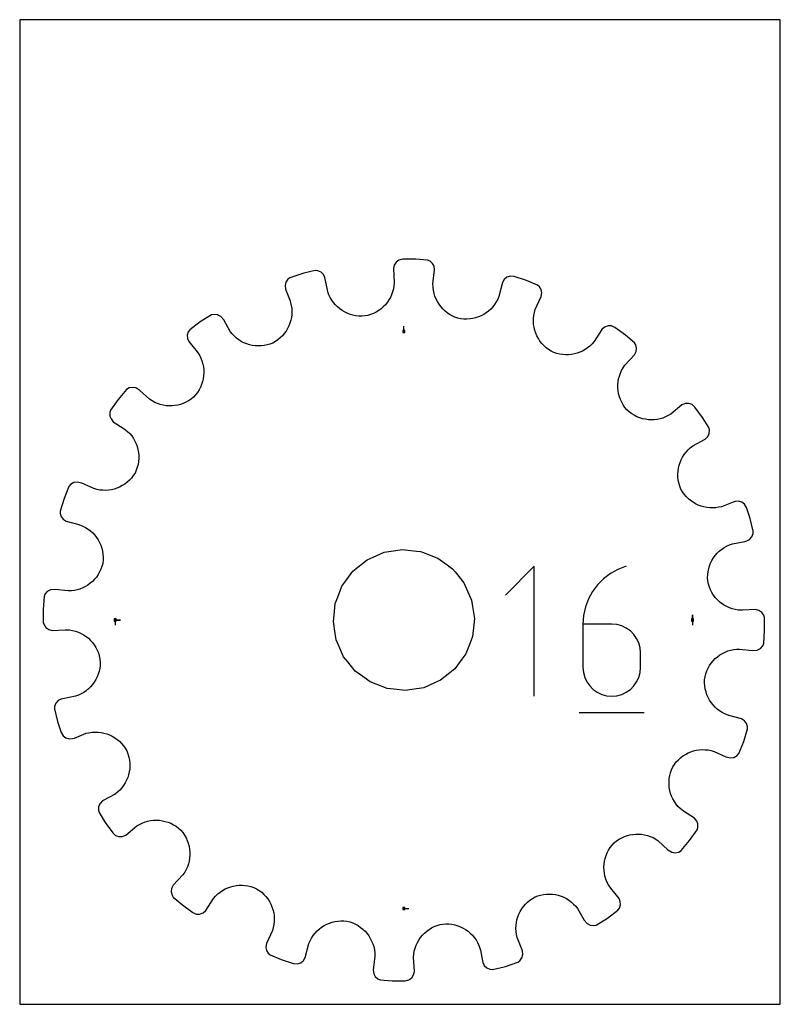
# Model space of a CAD drawing. Extents: x 0 to 216, y 0 to 279.
import ezdxf

# ---------------------------------------------------------------- set-up
doc = ezdxf.new("R2010")
doc.units = 0

msp = doc.modelspace()

# ---------------------------------------------------------------- linework, layer by layer
at = {"layer": 'annotation', "color": 1}
for p, q in [((109.051908, 190.959435), (109.051908, 192.388185)), ((146.046084, 124.283112), (137.851173, 116.08589)), ((146.046084, 87.421039), (146.046084, 124.283112)), ((169.819053, 123.403884), (167.66722, 122.219228)), ((172.16404, 124.283112), (169.819053, 123.403884)), ((172.16404, 124.283112), (172.16404, 124.283112)), ((165.73063, 120.758825), (164.031373, 119.052357)), ((167.66722, 122.219228), (165.73063, 120.758825)), ((164.031373, 119.052357), (162.591538, 117.129504)), ((161.433214, 115.019948), (160.578491, 112.753368)), ((162.591538, 117.129504), (161.433214, 115.019948)), ((160.578491, 112.753368), (160.049459, 110.359446)), ((27.144382, 109.051908), (28.573132, 109.051908)), ((27.144382, 109.051908), (28.573132, 109.051908)), ((28.573132, 109.051908), (27.144382, 109.051908)), ((27.144382, 109.051908), (27.144382, 107.623158)), ((160.049459, 110.359446), (159.868206, 107.867862)), ((190.959435, 109.051908), (190.959435, 110.480658)), ((190.959435, 109.051908), (190.959435, 110.480658)), ((190.959435, 110.480658), (190.959435, 109.051908)), ((190.959435, 109.051908), (190.959435, 107.623158)), ((159.868206, 107.867862), (159.868206, 95.61595)), ((168.05387, 107.867862), (159.868206, 107.867862)), ((169.526081, 107.73648), (168.05387, 107.867862)), ((170.911381, 107.357567), (169.526081, 107.73648)), ((172.186728, 106.753974), (170.911381, 107.357567)), ((173.329083, 105.948551), (172.186728, 106.753974)), ((174.315403, 104.964149), (173.329083, 105.948551)), ((175.122649, 103.823618), (174.315403, 104.964149)), ((175.72778, 102.549809), (175.122649, 103.823618)), ((176.107755, 101.165571), (175.72778, 102.549809)), ((176.239534, 99.693756), (176.107755, 101.165571)), ((176.239534, 95.61595), (176.239534, 99.693756)), ((176.239534, 99.693756), (176.239534, 99.693756)), ((159.868206, 95.61595), (159.868206, 95.61595)), ((159.868206, 95.61595), (160.000365, 94.143422)), ((176.107755, 94.143422), (176.239534, 95.61595)), ((160.000365, 94.143422), (160.381291, 92.757272)), ((160.381291, 92.757272), (160.987659, 91.480694)), ((175.122649, 91.480694), (175.72778, 92.757272)), ((175.72778, 92.757272), (176.107755, 94.143422)), ((160.987659, 91.480694), (161.796142, 90.336881)), ((161.796142, 90.336881), (162.783414, 89.349026)), ((173.329083, 89.349026), (174.315403, 90.336881)), ((174.315403, 90.336881), (175.122649, 91.480694)), ((162.783414, 89.349026), (163.926149, 88.540321)), ((163.926149, 88.540321), (165.20102, 87.93396)), ((165.20102, 87.93396), (166.584703, 87.553135)), ((166.584703, 87.553135), (168.05387, 87.421039)), ((168.05387, 87.421039), (169.526081, 87.553135)), ((168.05387, 87.421039), (168.05387, 87.421039)), ((169.526081, 87.553135), (170.911381, 87.93396)), ((170.911381, 87.93396), (172.186728, 88.540321)), ((172.186728, 88.540321), (173.329083, 89.349026)), ((158.842975, 82.81328), (177.274011, 82.81328)), ((109.051908, 27.144382), (110.480658, 27.144382))]:
    msp.add_line(p, q, dxfattribs=at)
at = {"layer": 'boundary', "color": 5}
for p, q in [((106.293065, 209.748071), (106.070352, 208.762199)), ((106.824876, 210.574172), (106.293065, 209.748071)), ((107.604493, 211.173586), (106.824876, 210.574172)), ((108.717918, 211.402041), (107.604493, 211.173586)), ((112.408152, 211.408955), (108.717918, 211.402041)), ((115.765979, 211.156133), (112.408152, 211.408955)), ((116.468493, 210.85014), (115.765979, 211.156133)), ((117.183759, 210.183457), (116.468493, 210.85014)), ((117.614804, 209.421196), (117.183759, 210.183457)), ((79.843388, 207.210039), (76.725604, 206.161447)), ((80.613916, 207.436038), (79.843388, 207.210039)), ((83.885269, 208.23361), (80.613916, 207.436038)), ((84.648017, 208.159294), (83.885269, 208.23361)), ((85.534627, 207.746604), (84.648017, 208.159294)), ((86.230555, 207.057061), (85.534627, 207.746604)), ((86.645235, 206.25765), (86.230555, 207.057061)), ((106.070352, 208.762199), (106.323076, 204.720204)), ((117.294664, 204.403622), (117.780093, 208.424134)), ((117.780093, 208.424134), (117.614804, 209.421196)), ((75.561773, 204.916951), (75.311151, 203.966868)), ((75.311151, 203.966868), (75.404076, 202.960579)), ((76.118312, 205.728022), (75.561773, 204.916951)), ((76.725604, 206.161447), (76.118312, 205.728022)), ((87.340939, 202.716489), (86.645235, 206.25765)), ((106.323076, 204.720204), (106.243507, 203.844001)), ((117.32299, 203.523994), (117.294664, 204.403622)), ((137.028512, 204.803495), (136.019756, 200.881051)), ((137.544593, 205.671668), (137.028512, 204.803495)), ((138.306217, 206.29384), (137.544593, 205.671668)), ((139.314005, 206.622044), (138.306217, 206.29384)), ((140.362167, 206.495896), (139.314005, 206.622044)), ((143.874011, 205.362191), (140.362167, 206.495896)), ((146.989409, 204.084175), (143.874011, 205.362191)), ((147.562899, 203.575898), (146.989409, 204.084175)), ((75.404076, 202.960579), (76.731312, 199.604649)), ((87.458429, 202.193799), (87.340939, 202.716489)), ((87.764261, 201.370203), (87.458429, 202.193799)), ((88.135644, 200.587534), (87.764261, 201.370203)), ((105.574811, 201.362871), (105.218923, 200.596582)), ((105.866359, 202.162041), (105.574811, 201.362871)), ((106.090444, 202.990462), (105.866359, 202.162041)), ((106.243507, 203.844001), (106.090444, 202.990462)), ((117.426487, 202.662624), (117.32299, 203.523994)), ((117.628369, 201.733478), (117.426487, 202.662624)), ((117.88035, 200.922006), (117.628369, 201.733478)), ((148.016066, 202.825957), (147.562899, 203.575898)), ((148.211439, 201.862654), (148.016066, 202.825957)), ((148.060645, 200.863343), (148.211439, 201.862654)), ((76.731312, 199.604649), (76.91469, 199.101329)), ((76.91469, 199.101329), (77.088701, 198.336764)), ((88.568345, 199.847593), (88.135644, 200.587534)), ((89.058811, 199.153676), (88.568345, 199.847593)), ((89.603086, 198.507949), (89.058811, 199.153676)), ((90.197013, 197.912763), (89.603086, 198.507949)), ((103.794619, 198.526812), (103.211741, 197.92563)), ((104.325491, 199.174671), (103.794619, 198.526812)), ((104.801492, 199.866205), (104.325491, 199.174671)), ((105.218923, 200.596582), (104.801492, 199.866205)), ((118.198259, 200.139497), (117.88035, 200.922006)), ((118.579402, 199.390222), (118.198259, 200.139497)), ((119.020658, 198.676973), (118.579402, 199.390222)), ((119.519465, 198.004548), (119.020658, 198.676973)), ((134.794733, 198.589055), (134.270592, 197.919264)), ((135.263902, 199.307895), (134.794733, 198.589055)), ((135.673375, 200.072294), (135.263902, 199.307895)), ((136.019756, 200.881051), (135.673375, 200.072294)), ((146.356367, 197.189357), (148.060645, 200.863343)), ((54.468345, 195.602426), (51.262817, 193.619764)), ((55.216655, 195.767697), (54.468345, 195.602426)), ((56.187157, 195.649011), (55.216655, 195.767697)), ((57.062004, 195.208228), (56.187157, 195.649011)), ((77.088701, 198.336764), (77.206496, 197.477615)), ((77.219199, 195.770446), (77.117477, 194.931371)), ((77.206496, 197.477615), (77.249395, 196.620602)), ((77.249395, 196.620602), (77.219199, 195.770446)), ((90.837015, 197.370841), (90.197013, 197.912763)), ((91.519109, 196.885103), (90.837015, 197.370841)), ((92.23967, 196.45814), (91.519109, 196.885103)), ((92.994419, 196.09178), (92.23967, 196.45814)), ((93.779688, 195.789368), (92.994419, 196.09178)), ((94.591672, 195.553085), (93.779688, 195.789368)), ((99.623717, 195.737397), (98.792984, 195.487691)), ((100.42075, 196.054204), (99.623717, 195.737397)), ((101.18117, 196.435134), (100.42075, 196.054204)), ((101.901648, 196.875929), (101.18117, 196.435134)), ((102.579768, 197.374097), (101.901648, 196.875929)), ((103.211741, 197.92563), (102.579768, 197.374097)), ((120.072355, 197.375246), (119.519465, 198.004548)), ((120.677165, 196.793808), (120.072355, 197.375246)), ((121.330637, 196.263538), (120.677165, 196.793808)), ((122.029771, 195.787762), (121.330637, 196.263538)), ((122.771942, 195.37079), (122.029771, 195.787762)), ((131.701365, 195.772231), (130.960979, 195.380345)), ((132.406432, 196.224489), (131.701365, 195.772231)), ((133.072441, 196.734603), (132.406432, 196.224489)), ((133.695131, 197.300332), (133.072441, 196.734603)), ((134.270592, 197.919264), (133.695131, 197.300332)), ((145.943548, 195.492653), (146.111535, 196.344123)), ((146.111535, 196.344123), (146.356367, 197.189357)), ((51.262817, 193.619764), (48.299248, 191.418999)), ((57.918077, 194.190917), (57.062004, 195.208228)), ((59.732907, 190.962263), (57.918077, 194.190917)), ((76.70723, 193.303555), (76.402603, 192.523325)), ((76.946492, 194.107555), (76.70723, 193.303555)), ((77.117477, 194.931371), (76.946492, 194.107555)), ((95.426428, 195.385831), (94.591672, 195.553085)), ((96.280279, 195.290215), (95.426428, 195.385831)), ((97.148816, 195.268048), (96.280279, 195.290215)), ((98.02558, 195.328096), (97.148816, 195.268048)), ((98.792984, 195.487691), (98.02558, 195.328096)), ((123.554217, 195.015822), (122.771942, 195.37079)), ((124.37367, 194.726674), (123.554217, 195.015822)), ((125.226323, 194.513073), (124.37367, 194.726674)), ((126.099467, 194.425106), (125.226323, 194.513073)), ((126.965522, 194.414135), (126.099467, 194.425106)), ((127.81977, 194.476902), (126.965522, 194.414135)), ((128.658474, 194.611566), (127.81977, 194.476902)), ((129.390723, 194.78697), (128.658474, 194.611566)), ((130.189483, 195.05111), (129.390723, 194.78697)), ((130.960979, 195.380345), (130.189483, 195.05111)), ((145.832034, 193.789533), (145.850903, 194.639571)), ((145.885033, 192.945867), (145.832034, 193.789533)), ((145.850903, 194.639571), (145.943548, 195.492653)), ((146.008105, 192.113358), (145.885033, 192.945867)), ((47.85525, 190.819445), (47.577148, 189.876155)), ((48.299248, 191.418999), (47.85525, 190.819445)), ((60.278326, 190.273698), (59.732907, 190.962263)), ((60.873441, 189.643889), (60.278326, 190.273698)), ((75.112388, 190.368189), (74.563587, 189.725799)), ((75.603526, 191.051223), (75.112388, 190.368189)), ((76.034136, 191.771058), (75.603526, 191.051223)), ((76.402603, 192.523325), (76.034136, 191.771058)), ((146.228399, 191.20976), (146.008105, 192.113358)), ((146.494992, 190.416348), (146.228399, 191.20976)), ((146.826629, 189.647138), (146.494992, 190.416348)), ((165.247992, 191.471703), (163.076547, 188.05299)), ((166.007479, 192.138408), (165.247992, 191.471703)), ((167.030698, 192.497197), (166.007479, 192.138408)), ((167.983668, 192.495099), (167.030698, 192.497197)), ((168.941661, 192.051349), (167.983668, 192.495099)), ((171.931184, 189.88781), (168.941661, 192.051349)), ((47.577148, 189.876155), (47.632101, 188.895032)), ((47.632101, 188.895032), (47.988069, 188.067708)), ((47.988069, 188.067708), (50.330855, 185.18506)), ((61.513265, 189.07438), (60.873441, 189.643889)), ((62.19413, 188.565722), (61.513265, 189.07438)), ((62.911489, 188.119503), (62.19413, 188.565722)), ((63.660202, 187.737142), (62.911489, 188.119503)), ((64.436284, 187.419836), (63.660202, 187.737142)), ((65.235076, 187.168669), (64.436284, 187.419836)), ((70.999776, 187.335602), (70.256246, 187.122429)), ((71.821637, 187.650787), (70.999776, 187.335602)), ((72.584907, 188.087059), (71.821637, 187.650787)), ((73.297589, 188.581103), (72.584907, 188.087059)), ((73.958088, 189.128608), (73.297589, 188.581103)), ((74.563587, 189.725799), (73.958088, 189.128608)), ((147.221912, 188.906877), (146.826629, 189.647138)), ((147.67968, 188.201002), (147.221912, 188.906877)), ((148.197522, 187.5322), (147.67968, 188.201002)), ((148.774603, 186.906502), (148.197522, 187.5322)), ((162.497432, 187.391177), (161.871679, 186.790609)), ((163.076547, 188.05299), (162.497432, 187.391177)), ((174.499122, 187.70954), (171.931184, 189.88781)), ((174.863197, 187.153348), (174.499122, 187.70954)), ((50.330855, 185.18506), (51.013241, 184.172037)), ((66.052501, 186.984851), (65.235076, 187.168669)), ((66.883473, 186.869877), (66.052501, 186.984851)), ((67.723932, 186.824827), (66.883473, 186.869877)), ((68.569287, 186.851053), (67.723932, 186.824827)), ((69.414891, 186.949816), (68.569287, 186.851053)), ((70.256246, 187.122429), (69.414891, 186.949816)), ((149.408728, 186.326953), (148.774603, 186.906502)), ((150.098613, 185.798664), (149.408728, 186.326953)), ((150.843582, 185.332167), (150.098613, 185.798664)), ((151.647155, 184.979016), (150.843582, 185.332167)), ((152.466986, 184.700407), (151.647155, 184.979016)), ((153.298917, 184.496162), (152.466986, 184.700407)), ((154.138273, 184.365122), (153.298917, 184.496162)), ((157.479113, 184.551889), (156.655509, 184.400525)), ((158.201179, 184.740999), (157.479113, 184.551889)), ((158.992435, 185.02064), (158.201179, 184.740999)), ((159.759327, 185.36609), (158.992435, 185.02064)), ((160.498024, 185.777157), (159.759327, 185.36609)), ((161.203495, 186.252016), (160.498024, 185.777157)), ((161.871679, 186.790609), (161.203495, 186.252016)), ((174.522765, 184.315602), (174.974643, 185.218858)), ((175.086862, 186.195882), (174.863197, 187.153348)), ((174.974643, 185.218858), (175.086862, 186.195882)), ((51.013241, 184.172037), (51.399222, 183.393882)), ((51.399222, 183.393882), (51.712908, 182.594322)), ((51.712908, 182.594322), (51.980095, 181.68913)), ((51.980095, 181.68913), (52.14236, 180.85985)), ((154.980664, 184.306472), (154.138273, 184.365122)), ((155.821259, 184.318461), (154.980664, 184.306472)), ((156.655509, 184.400525), (155.821259, 184.318461)), ((171.766604, 181.347989), (174.522765, 184.315602)), ((52.14236, 180.85985), (52.233898, 180.023652)), ((52.255493, 179.184748), (52.206462, 178.348833)), ((52.233898, 180.023652), (52.255493, 179.184748)), ((170.217047, 178.276372), (170.497969, 179.079064)), ((170.497969, 179.079064), (170.849803, 179.862019)), ((170.849803, 179.862019), (171.272658, 180.619865)), ((171.272658, 180.619865), (171.766604, 181.347989)), ((51.901353, 176.701825), (51.645306, 175.900526)), ((52.08869, 177.519372), (51.901353, 176.701825)), ((52.206462, 178.348833), (52.08869, 177.519372)), ((169.797064, 175.791699), (169.866621, 176.627724)), ((169.866621, 176.627724), (170.006508, 177.457283)), ((170.006508, 177.457283), (170.217047, 178.276372)), ((30.326337, 174.454649), (27.958229, 171.622941)), ((31.054693, 174.887543), (30.326337, 174.454649)), ((32.014288, 175.074647), (31.054693, 174.887543)), ((32.983282, 174.925454), (32.014288, 175.074647)), ((34.111251, 174.222746), (32.983282, 174.925454)), ((36.835087, 171.712836), (34.111251, 174.222746)), ((50.471737, 173.640048), (49.94632, 172.949963)), ((50.930227, 174.364959), (50.471737, 173.640048)), ((51.322111, 175.119719), (50.930227, 174.364959)), ((51.645306, 175.900526), (51.322111, 175.119719)), ((169.797405, 174.953986), (169.797064, 175.791699)), ((169.867577, 174.119191), (169.797405, 174.953986)), ((170.007506, 173.29192), (169.867577, 174.119191)), ((170.247484, 172.39065), (170.007506, 173.29192)), ((27.958229, 171.622941), (25.819678, 168.614142)), ((37.566446, 171.226629), (36.835087, 171.712836)), ((38.327025, 170.811505), (37.566446, 171.226629)), ((39.112129, 170.467389), (38.327025, 170.811505)), ((39.916606, 170.194129), (39.112129, 170.467389)), ((46.424386, 170.495801), (45.626292, 170.217152)), ((47.200886, 170.843532), (46.424386, 170.495801)), ((47.951785, 171.259943), (47.200886, 170.843532)), ((48.671176, 171.745375), (47.951785, 171.259943)), ((49.354915, 172.299203), (48.671176, 171.745375)), ((49.94632, 172.949963), (49.354915, 172.299203)), ((170.533654, 171.594906), (170.247484, 172.39065)), ((170.88886, 170.821193), (170.533654, 171.594906)), ((171.312784, 170.073724), (170.88886, 170.821193)), ((189.001831, 170.477698), (187.96665, 170.072266)), ((189.978836, 170.496396), (189.001831, 170.477698)), ((190.884709, 170.200236), (189.978836, 170.496396)), ((25.819678, 168.614142), (25.582949, 167.906655)), ((25.582949, 167.906655), (25.609511, 166.923699)), ((40.736834, 169.991281), (39.916606, 170.194129)), ((41.567097, 169.859049), (40.736834, 169.991281)), ((42.403306, 169.797102), (41.567097, 169.859049)), ((43.240701, 169.805044), (42.403306, 169.797102)), ((44.074678, 169.882808), (43.240701, 169.805044)), ((44.900547, 170.030327), (44.074678, 169.882808)), ((45.626292, 170.217152), (44.900547, 170.030327)), ((171.805661, 169.358213), (171.312784, 170.073724)), ((172.370041, 168.684526), (171.805661, 169.358213)), ((173.025082, 168.100303), (172.370041, 168.684526)), ((173.718958, 167.582171), (173.025082, 168.100303)), ((187.96665, 170.072266), (184.845287, 167.492101)), ((191.658562, 169.481973), (190.884709, 170.200236)), ((193.833266, 166.500597), (191.658562, 169.481973)), ((25.609511, 166.923699), (25.926668, 166.107213)), ((25.926668, 166.107213), (26.55954, 165.330665)), ((26.55954, 165.330665), (29.678686, 163.312918)), ((174.447118, 167.130932), (173.718958, 167.582171)), ((175.204714, 166.746525), (174.447118, 167.130932)), ((175.987751, 166.430639), (175.204714, 166.746525)), ((176.790818, 166.182072), (175.987751, 166.430639)), ((177.609662, 166.002307), (176.790818, 166.182072)), ((178.439826, 165.892018), (177.609662, 166.002307)), ((179.276067, 165.850674), (178.439826, 165.892018)), ((180.114675, 165.879883), (179.276067, 165.850674)), ((180.950121, 165.97912), (180.114675, 165.879883)), ((181.778162, 166.149182), (180.950121, 165.97912)), ((182.50704, 166.35762), (181.778162, 166.149182)), ((183.308875, 166.663438), (182.50704, 166.35762)), ((184.089799, 167.041529), (183.308875, 166.663438)), ((184.845287, 167.492101), (184.089799, 167.041529)), ((195.58113, 163.71385), (193.833266, 166.500597)), ((29.678686, 163.312918), (30.640599, 162.560471)), ((30.640599, 162.560471), (31.247834, 161.939795)), ((195.77677, 162.993825), (195.58113, 163.71385)), ((195.693421, 162.01395), (195.77677, 162.993825)), ((31.247834, 161.939795), (31.793173, 161.27623)), ((31.793173, 161.27623), (32.274969, 160.574817)), ((32.274969, 160.574817), (32.692981, 159.839737)), ((32.692981, 159.839737), (33.045574, 159.075915)), ((191.03791, 158.429685), (194.576059, 160.400243)), ((194.576059, 160.400243), (195.285447, 161.120181)), ((195.285447, 161.120181), (195.693421, 162.01395)), ((33.045574, 159.075915), (33.332378, 158.287311)), ((33.332378, 158.287311), (33.575028, 157.390912)), ((33.575028, 157.390912), (33.718959, 156.565679)), ((33.718959, 156.565679), (33.793466, 155.730328)), ((188.615049, 155.987397), (189.130488, 156.664227)), ((189.130488, 156.664227), (189.706602, 157.299531)), ((189.706602, 157.299531), (190.342969, 157.889738)), ((190.342969, 157.889738), (191.03791, 158.429685)), ((33.731473, 154.04656), (33.592531, 153.207592)), ((33.797819, 154.889093), (33.731473, 154.04656)), ((33.793466, 155.730328), (33.797819, 154.889093)), ((187.189493, 152.957555), (187.447972, 153.754257)), ((187.447972, 153.754257), (187.772464, 154.527821)), ((187.772464, 154.527821), (188.161894, 155.273498)), ((188.161894, 155.273498), (188.615049, 155.987397)), ((33.09359, 151.558063), (32.732325, 150.756308)), ((33.380309, 152.37652), (33.09359, 151.558063)), ((33.592531, 153.207592), (33.380309, 152.37652)), ((186.82283, 150.471896), (186.875624, 151.311767)), ((186.875624, 151.311767), (186.998193, 152.141653)), ((186.998193, 152.141653), (187.189493, 152.957555)), ((16.349941, 148.195024), (15.382719, 148.037333)), ((17.640402, 147.875127), (16.349941, 148.195024)), ((30.502967, 148.135381), (29.829506, 147.624015)), ((31.133627, 148.706239), (30.502967, 148.135381)), ((31.718706, 149.334271), (31.133627, 148.706239)), ((32.252974, 150.018275), (31.718706, 149.334271)), ((32.732325, 150.756308), (32.252974, 150.018275)), ((186.841176, 149.626623), (186.82283, 150.471896)), ((186.931912, 148.780603), (186.841176, 149.626623)), ((187.096389, 147.938394), (186.931912, 148.780603)), ((13.968745, 146.926119), (12.591732, 143.501194)), ((14.436313, 147.507544), (13.968745, 146.926119)), ((15.382719, 148.037333), (14.436313, 147.507544)), ((21.006467, 146.329716), (17.640402, 147.875127)), ((21.85238, 146.093249), (21.006467, 146.329716)), ((22.704025, 145.933464), (21.85238, 146.093249)), ((23.556776, 145.848848), (22.704025, 145.933464)), ((24.40612, 145.837803), (23.556776, 145.848848)), ((25.248571, 145.89843), (24.40612, 145.837803)), ((26.079387, 146.02901), (25.248571, 145.89843)), ((26.80741, 146.200152), (26.079387, 146.02901)), ((27.603402, 146.459647), (26.80741, 146.200152)), ((28.375694, 146.784345), (27.603402, 146.459647)), ((29.119672, 147.172795), (28.375694, 146.784345)), ((29.829506, 147.624015), (29.119672, 147.172795)), ((187.369911, 147.014578), (187.096389, 147.938394)), ((187.698277, 146.199095), (187.369911, 147.014578)), ((188.140838, 145.441332), (187.698277, 146.199095)), ((188.640701, 144.73433), (188.140838, 145.441332)), ((12.591732, 143.501194), (11.487747, 139.978734)), ((189.193615, 144.079818), (188.640701, 144.73433)), ((189.795726, 143.48049), (189.193615, 144.079818)), ((190.44254, 142.937967), (189.795726, 143.48049)), ((191.12958, 142.453417), (190.44254, 142.937967)), ((202.55065, 142.537619), (199.19472, 141.210382)), ((203.070118, 142.709857), (202.55065, 142.537619)), ((204.070288, 142.765385), (203.070118, 142.709857)), ((205.005239, 142.481462), (204.070288, 142.765385)), ((11.487747, 139.978734), (11.481042, 139.232808)), ((191.852946, 142.029572), (191.12958, 142.453417)), ((192.608256, 141.668054), (191.852946, 142.029572)), ((193.391073, 141.370543), (192.608256, 141.668054)), ((194.197231, 141.138712), (193.391073, 141.370543)), ((195.022707, 140.975267), (194.197231, 141.138712)), ((195.862989, 140.881331), (195.022707, 140.975267)), ((196.713891, 140.859092), (195.862989, 140.881331)), ((197.571137, 140.910143), (196.713891, 140.859092)), ((198.430156, 141.036371), (197.571137, 140.910143)), ((199.19472, 141.210382), (198.430156, 141.036371)), ((205.775202, 141.919398), (205.005239, 142.481462)), ((206.289533, 140.997373), (205.775202, 141.919398)), ((207.338126, 137.87959), (206.289533, 140.997373)), ((11.481042, 139.232808), (11.774171, 138.40708)), ((11.774171, 138.40708), (12.364423, 137.627499)), ((12.364423, 137.627499), (13.205818, 137.08469)), ((13.205818, 137.08469), (16.795792, 136.129563)), ((208.237609, 134.299665), (207.338126, 137.87959)), ((16.795792, 136.129563), (17.943486, 135.71108)), ((17.943486, 135.71108), (18.712714, 135.308475)), ((18.712714, 135.308475), (19.436514, 134.845804)), ((19.436514, 134.845804), (20.111643, 134.327647)), ((20.111643, 134.327647), (20.736112, 133.757772)), ((208.200872, 133.554472), (208.237609, 134.299665)), ((20.736112, 133.757772), (21.307632, 133.140223)), ((21.307632, 133.140223), (21.8238, 132.478929)), ((21.8238, 132.478929), (22.282356, 131.778114)), ((22.282356, 131.778114), (22.680813, 131.041573)), ((202.283934, 130.677897), (205.825095, 131.373601)), ((205.825095, 131.373601), (206.355298, 131.509235)), ((206.355298, 131.509235), (207.15471, 131.923915)), ((207.15471, 131.923915), (207.818905, 132.648011)), ((207.818905, 132.648011), (208.200872, 133.554472)), ((22.680813, 131.041573), (23.016868, 130.273464)), ((23.016868, 130.273464), (23.288094, 129.477671)), ((23.288094, 129.477671), (23.513676, 128.569029)), ((23.513676, 128.569029), (23.640747, 127.728248)), ((197.972416, 127.975967), (198.573365, 128.564831)), ((198.573365, 128.564831), (199.224561, 129.103659)), ((199.224561, 129.103659), (199.923697, 129.588218)), ((199.923697, 129.588218), (200.668622, 130.014584)), ((200.668622, 130.014584), (201.455901, 130.379251)), ((201.455901, 130.379251), (202.283934, 130.677897)), ((23.676641, 126.005058), (23.580252, 125.131199)), ((23.640747, 127.728248), (23.695659, 126.872354)), ((23.695659, 126.872354), (23.676641, 126.005058)), ((196.125478, 125.194556), (196.498775, 125.945937)), ((196.498775, 125.945937), (196.932293, 126.662734)), ((196.932293, 126.662734), (197.424411, 127.340589)), ((197.424411, 127.340589), (197.972416, 127.975967)), ((23.055706, 123.465424), (22.693611, 122.687233)), ((23.352333, 124.281137), (23.055706, 123.465424)), ((23.580252, 125.131199), (23.352333, 124.281137)), ((195.397105, 122.770155), (195.572138, 123.60278)), ((195.572138, 123.60278), (195.815903, 124.412242)), ((195.815903, 124.412242), (196.125478, 125.194556)), ((21.251648, 120.606576), (20.664677, 120.007099)), ((21.787796, 121.255048), (21.251648, 120.606576)), ((22.269936, 121.949462), (21.787796, 121.255048)), ((22.693611, 122.687233), (22.269936, 121.949462)), ((195.263094, 121.050647), (195.293528, 121.917946)), ((195.308602, 120.171975), (195.263094, 121.050647)), ((195.293528, 121.917946), (195.397105, 122.770155)), ((195.514873, 119.220404), (195.308602, 120.171975)), ((8.791155, 117.632796), (7.827249, 117.131107)), ((10.117331, 117.727252), (8.791155, 117.632796)), ((13.795946, 117.297747), (10.117331, 117.727252)), ((15.532682, 117.445562), (14.673587, 117.334256)), ((16.28167, 117.601724), (15.532682, 117.445562)), ((17.096241, 117.846498), (16.28167, 117.601724)), ((17.882338, 118.157486), (17.096241, 117.846498)), ((18.635473, 118.532056), (17.882338, 118.157486)), ((19.353143, 118.967004), (18.635473, 118.532056)), ((20.030203, 119.4599), (19.353143, 118.967004)), ((20.664677, 120.007099), (20.030203, 119.4599)), ((195.771883, 118.39334), (195.514873, 119.220404)), ((196.095669, 117.600292), (195.771883, 118.39334)), ((196.483117, 116.84422), (196.095669, 117.600292)), ((6.918865, 115.690053), (6.6675, 112.007266)), ((7.183614, 116.387554), (6.918865, 115.690053)), ((7.827249, 117.131107), (7.183614, 116.387554)), ((14.673587, 117.334256), (13.795946, 117.297747)), ((196.930156, 116.128353), (196.483117, 116.84422)), ((197.434134, 115.455256), (196.930156, 116.128353)), ((197.991071, 114.828627), (197.434134, 115.455256)), ((198.597334, 114.25141), (197.991071, 114.828627)), ((6.6675, 112.007266), (6.705963, 108.316122)), ((199.249947, 113.726511), (198.597334, 114.25141)), ((199.945709, 113.256885), (199.249947, 113.726511)), ((200.679995, 112.846154), (199.945709, 113.256885)), ((201.449864, 112.497269), (200.679995, 112.846154)), ((202.252218, 112.213065), (201.449864, 112.497269)), ((203.083373, 111.996711), (202.252218, 112.213065)), ((203.939379, 111.851648), (203.083373, 111.996711)), ((205.160192, 111.80825), (203.939379, 111.851648)), ((208.869515, 112.009221), (205.160192, 111.80825)), ((209.837995, 111.752862), (208.869515, 112.009221)), ((210.63942, 111.194076), (209.837995, 111.752862)), ((211.197998, 110.42186), (210.63942, 111.194076)), ((211.397854, 109.787695), (211.197998, 110.42186)), ((211.436317, 106.096551), (211.397854, 109.787695)), ((6.705963, 108.316122), (6.905819, 107.681957)), ((6.905819, 107.681957), (7.464396, 106.909741)), ((7.464396, 106.909741), (8.265822, 106.350955)), ((8.265822, 106.350955), (9.234301, 106.094596)), ((9.234301, 106.094596), (12.943625, 106.295566)), ((12.943625, 106.295566), (14.164438, 106.252169)), ((14.164438, 106.252169), (15.020444, 106.107106)), ((15.020444, 106.107106), (15.851599, 105.890752)), ((15.851599, 105.890752), (16.653953, 105.606548)), ((16.653953, 105.606548), (17.423822, 105.257663)), ((17.423822, 105.257663), (18.158108, 104.846931)), ((18.158108, 104.846931), (18.85387, 104.377306)), ((18.85387, 104.377306), (19.506483, 103.852407)), ((19.506483, 103.852407), (20.112745, 103.27519)), ((211.184952, 102.413764), (211.436317, 106.096551)), ((20.112745, 103.27519), (20.669683, 102.648561)), ((20.669683, 102.648561), (21.173661, 101.975464)), ((21.173661, 101.975464), (21.6207, 101.259597)), ((21.6207, 101.259597), (22.008147, 100.503525)), ((201.822147, 100.502093), (202.571135, 100.658255)), ((202.571135, 100.658255), (203.43023, 100.76956)), ((203.43023, 100.76956), (204.307871, 100.806069)), ((204.307871, 100.806069), (207.986486, 100.376565)), ((209.312662, 100.471021), (210.276567, 100.97271)), ((210.276567, 100.97271), (210.920203, 101.716262)), ((210.920203, 101.716262), (211.184952, 102.413764)), ((22.008147, 100.503525), (22.331934, 99.710477)), ((22.331934, 99.710477), (22.588944, 98.883412)), ((22.588944, 98.883412), (22.795215, 97.931842)), ((22.795215, 97.931842), (22.840723, 97.053169)), ((196.852169, 97.49724), (197.43914, 98.096717)), ((197.43914, 98.096717), (198.073614, 98.643917)), ((198.073614, 98.643917), (198.750674, 99.136813)), ((198.750674, 99.136813), (199.468344, 99.571761)), ((199.468344, 99.571761), (200.221479, 99.946331)), ((200.221479, 99.946331), (201.007576, 100.257319)), ((201.007576, 100.257319), (201.822147, 100.502093)), ((207.986486, 100.376565), (209.312662, 100.471021)), ((22.706711, 95.333662), (22.531679, 94.501037)), ((22.810289, 96.185871), (22.706711, 95.333662)), ((22.840723, 97.053169), (22.810289, 96.185871)), ((195.048111, 94.638393), (195.410206, 95.416584)), ((195.410206, 95.416584), (195.833881, 96.154355)), ((195.833881, 96.154355), (196.316021, 96.848769)), ((196.316021, 96.848769), (196.852169, 97.49724)), ((21.978338, 92.90926), (21.605042, 92.15788)), ((22.287914, 93.691575), (21.978338, 92.90926)), ((22.531679, 94.501037), (22.287914, 93.691575)), ((194.427176, 92.098759), (194.523565, 92.972617)), ((194.523565, 92.972617), (194.751484, 93.822679)), ((194.751484, 93.822679), (195.048111, 94.638393)), ((19.530452, 89.538986), (18.879256, 89.000158)), ((20.131401, 90.12785), (19.530452, 89.538986)), ((20.679407, 90.763228), (20.131401, 90.12785)), ((21.171524, 91.441083), (20.679407, 90.763228)), ((21.605042, 92.15788), (21.171524, 91.441083)), ((194.408158, 91.231463), (194.427176, 92.098759)), ((194.46307, 90.375569), (194.408158, 91.231463)), ((194.590141, 89.534788), (194.46307, 90.375569)), ((194.815723, 88.626145), (194.590141, 89.534788)), ((12.278722, 86.730216), (11.748519, 86.594582)), ((15.819883, 87.425919), (12.278722, 86.730216)), ((16.647916, 87.724566), (15.819883, 87.425919)), ((17.435195, 88.089232), (16.647916, 87.724566)), ((18.18012, 88.515598), (17.435195, 88.089232)), ((18.879256, 89.000158), (18.18012, 88.515598)), ((195.086949, 87.830353), (194.815723, 88.626145)), ((195.423004, 87.062244), (195.086949, 87.830353)), ((195.821461, 86.325702), (195.423004, 87.062244)), ((9.902945, 84.549345), (9.866207, 83.804152)), ((10.284912, 85.455806), (9.902945, 84.549345)), ((10.949107, 86.179902), (10.284912, 85.455806)), ((11.748519, 86.594582), (10.949107, 86.179902)), ((196.280017, 85.624887), (195.821461, 86.325702)), ((196.796185, 84.963594), (196.280017, 85.624887)), ((197.367705, 84.346045), (196.796185, 84.963594)), ((197.992174, 83.77617), (197.367705, 84.346045)), ((9.866207, 83.804152), (10.765691, 80.224227)), ((198.667303, 83.258013), (197.992174, 83.77617)), ((199.391103, 82.795342), (198.667303, 83.258013)), ((200.160331, 82.392737), (199.391103, 82.795342)), ((201.308025, 81.974253), (200.160331, 82.392737)), ((204.897999, 81.019127), (201.308025, 81.974253)), ((10.765691, 80.224227), (11.814283, 77.106443)), ((205.739394, 80.476318), (204.897999, 81.019127)), ((206.329645, 79.696737), (205.739394, 80.476318)), ((206.622774, 78.871009), (206.329645, 79.696737)), ((206.61607, 78.125083), (206.622774, 78.871009)), ((11.814283, 77.106443), (12.328615, 76.184419)), ((12.328615, 76.184419), (13.098577, 75.622354)), ((13.098577, 75.622354), (14.033529, 75.338432)), ((15.033699, 75.39396), (15.553167, 75.566198)), ((15.553167, 75.566198), (18.909097, 76.893435)), ((18.909097, 76.893435), (19.673661, 77.067446)), ((19.673661, 77.067446), (20.53268, 77.193674)), ((20.53268, 77.193674), (21.389926, 77.244725)), ((21.389926, 77.244725), (22.240828, 77.222486)), ((22.240828, 77.222486), (23.081109, 77.12855)), ((23.081109, 77.12855), (23.906586, 76.965105)), ((23.906586, 76.965105), (24.712744, 76.733274)), ((24.712744, 76.733274), (25.49556, 76.435763)), ((25.49556, 76.435763), (26.250871, 76.074245)), ((26.250871, 76.074245), (26.974237, 75.6504)), ((26.974237, 75.6504), (27.661277, 75.16585)), ((205.512085, 74.602622), (206.61607, 78.125083)), ((14.033529, 75.338432), (15.033699, 75.39396)), ((27.661277, 75.16585), (28.308091, 74.623327)), ((28.308091, 74.623327), (28.910202, 74.023999)), ((28.910202, 74.023999), (29.463116, 73.369487)), ((29.463116, 73.369487), (29.962979, 72.662485)), ((29.962979, 72.662485), (30.40554, 71.904722)), ((204.135072, 71.177698), (205.512085, 74.602622)), ((30.40554, 71.904722), (30.733906, 71.089239)), ((30.733906, 71.089239), (31.007427, 70.165423)), ((31.007427, 70.165423), (31.171905, 69.323214)), ((186.970191, 69.397578), (187.600849, 69.968435)), ((187.600849, 69.968435), (188.274311, 70.479801)), ((188.274311, 70.479801), (188.984145, 70.931022)), ((188.984145, 70.931022), (189.728123, 71.319472)), ((189.728123, 71.319472), (190.500415, 71.64417)), ((190.500415, 71.64417), (191.296406, 71.903665)), ((191.296406, 71.903665), (192.02443, 72.074807)), ((192.02443, 72.074807), (192.855245, 72.205387)), ((192.855245, 72.205387), (193.697697, 72.266014)), ((193.697697, 72.266014), (194.547041, 72.254968)), ((194.547041, 72.254968), (195.399792, 72.170353)), ((195.399792, 72.170353), (196.251437, 72.010568)), ((196.251437, 72.010568), (197.09735, 71.7741)), ((197.09735, 71.7741), (200.463415, 70.228689)), ((200.463415, 70.228689), (201.753875, 69.908792)), ((201.753875, 69.908792), (202.721098, 70.066484)), ((202.721098, 70.066484), (203.667504, 70.596273)), ((203.667504, 70.596273), (204.135072, 71.177698)), ((31.171905, 69.323214), (31.262641, 68.477194)), ((31.280987, 67.63192), (31.228193, 66.79205)), ((31.262641, 68.477194), (31.280987, 67.63192)), ((185.010226, 66.545754), (185.371492, 67.347509)), ((185.371492, 67.347509), (185.850843, 68.085542)), ((185.850843, 68.085542), (186.38511, 68.769546)), ((186.38511, 68.769546), (186.970191, 69.397578)), ((30.655845, 64.349559), (30.331352, 63.575996)), ((30.914324, 65.146261), (30.655845, 64.349559)), ((31.105624, 65.962164), (30.914324, 65.146261)), ((31.228193, 66.79205), (31.105624, 65.962164)), ((184.372344, 64.057257), (184.511286, 64.896224)), ((184.511286, 64.896224), (184.723508, 65.727296)), ((184.723508, 65.727296), (185.010226, 66.545754)), ((29.488768, 62.11642), (28.973329, 61.43959)), ((29.941923, 62.830319), (29.488768, 62.11642)), ((30.331352, 63.575996), (29.941923, 62.830319)), ((184.305998, 63.214724), (184.372344, 64.057257)), ((184.310351, 62.373489), (184.305998, 63.214724)), ((184.384858, 61.538138), (184.310351, 62.373489)), ((184.528789, 60.712905), (184.384858, 61.538138)), ((27.065907, 59.674132), (23.527758, 57.703574)), ((27.760848, 60.214079), (27.065907, 59.674132)), ((28.397215, 60.804286), (27.760848, 60.214079)), ((28.973329, 61.43959), (28.397215, 60.804286)), ((184.771439, 59.816506), (184.528789, 60.712905)), ((185.058244, 59.027902), (184.771439, 59.816506)), ((185.410836, 58.264079), (185.058244, 59.027902)), ((22.410396, 56.089866), (22.327046, 55.109992)), ((22.81837, 56.983636), (22.410396, 56.089866)), ((23.527758, 57.703574), (22.81837, 56.983636)), ((185.828848, 57.528999), (185.410836, 58.264079)), ((186.310644, 56.827587), (185.828848, 57.528999)), ((186.855983, 56.164022), (186.310644, 56.827587)), ((187.463218, 55.543346), (186.855983, 56.164022)), ((22.327046, 55.109992), (22.522687, 54.389967)), ((22.522687, 54.389967), (24.270551, 51.60322)), ((188.425131, 54.790899), (187.463218, 55.543346)), ((191.544277, 52.773152), (188.425131, 54.790899)), ((24.270551, 51.60322), (26.445255, 48.621844)), ((30.137167, 48.031551), (33.25853, 50.611716)), ((33.25853, 50.611716), (34.014018, 51.062288)), ((34.014018, 51.062288), (34.794942, 51.440379)), ((34.794942, 51.440379), (35.596777, 51.746197)), ((35.596777, 51.746197), (36.325655, 51.954634)), ((36.325655, 51.954634), (37.153696, 52.124697)), ((37.153696, 52.124697), (37.989141, 52.223933)), ((37.989141, 52.223933), (38.82775, 52.253142)), ((38.82775, 52.253142), (39.663991, 52.211799)), ((39.663991, 52.211799), (40.494154, 52.10151)), ((40.494154, 52.10151), (41.312998, 51.921745)), ((41.312998, 51.921745), (42.116066, 51.673178)), ((42.116066, 51.673178), (42.899103, 51.357292)), ((42.899103, 51.357292), (43.656699, 50.972885)), ((43.656699, 50.972885), (44.384859, 50.521646)), ((44.384859, 50.521646), (45.078735, 50.003514)), ((192.177149, 51.996604), (191.544277, 52.773152)), ((192.494306, 51.180118), (192.177149, 51.996604)), ((192.520868, 50.197162), (192.494306, 51.180118)), ((26.445255, 48.621844), (27.219108, 47.903581)), ((27.219108, 47.903581), (28.124981, 47.60742)), ((28.124981, 47.60742), (29.101986, 47.626119)), ((29.101986, 47.626119), (30.137167, 48.031551)), ((45.078735, 50.003514), (45.733776, 49.419291)), ((45.733776, 49.419291), (46.298156, 48.745603)), ((46.298156, 48.745603), (46.791033, 48.030093)), ((46.791033, 48.030093), (47.214957, 47.282624)), ((170.902931, 47.260285), (171.679431, 47.608015)), ((171.679431, 47.608015), (172.477525, 47.886665)), ((172.477525, 47.886665), (173.20327, 48.073489)), ((173.20327, 48.073489), (174.029139, 48.221008)), ((174.029139, 48.221008), (174.863116, 48.298773)), ((174.863116, 48.298773), (175.700511, 48.306715)), ((175.700511, 48.306715), (176.53672, 48.244768)), ((176.53672, 48.244768), (177.366983, 48.112536)), ((177.366983, 48.112536), (178.187211, 47.909687)), ((178.187211, 47.909687), (178.991688, 47.636428)), ((178.991688, 47.636428), (179.776791, 47.292312)), ((190.145588, 46.480876), (192.284139, 49.489675)), ((192.284139, 49.489675), (192.520868, 50.197162)), ((47.214957, 47.282624), (47.570163, 46.50891)), ((47.570163, 46.50891), (47.856333, 45.713167)), ((47.856333, 45.713167), (48.09631, 44.811897)), ((48.09631, 44.811897), (48.23624, 43.984626)), ((167.632079, 44.463768), (168.157497, 45.153854)), ((168.157497, 45.153854), (168.748902, 45.804613)), ((168.748902, 45.804613), (169.432641, 46.358442)), ((169.432641, 46.358442), (170.152032, 46.843874)), ((170.152032, 46.843874), (170.902931, 47.260285)), ((179.776791, 47.292312), (180.537371, 46.877188)), ((180.537371, 46.877188), (181.26873, 46.390981)), ((181.26873, 46.390981), (183.992565, 43.881071)), ((187.777479, 43.649167), (190.145588, 46.480876)), ((48.23624, 43.984626), (48.306412, 43.14983)), ((48.306752, 42.312118), (48.237196, 41.476092)), ((48.306412, 43.14983), (48.306752, 42.312118)), ((166.202464, 41.401992), (166.458511, 42.203291)), ((166.458511, 42.203291), (166.781706, 42.984098)), ((166.781706, 42.984098), (167.173591, 43.738857)), ((167.173591, 43.738857), (167.632079, 44.463768)), ((183.992565, 43.881071), (185.120535, 43.178363)), ((185.120535, 43.178363), (186.089529, 43.02917)), ((186.089529, 43.02917), (187.049124, 43.216273)), ((187.049124, 43.216273), (187.777479, 43.649167)), ((47.88677, 39.827445), (47.605848, 39.024752)), ((48.097308, 40.646533), (47.88677, 39.827445)), ((48.237196, 41.476092), (48.097308, 40.646533)), ((165.848324, 38.919068), (165.897356, 39.754984)), ((165.897356, 39.754984), (166.015127, 40.584444)), ((166.015127, 40.584444), (166.202464, 41.401992)), ((46.337213, 36.755828), (43.581052, 33.788215)), ((46.831158, 37.483952), (46.337213, 36.755828)), ((47.254013, 38.241798), (46.831158, 37.483952)), ((47.605848, 39.024752), (47.254013, 38.241798)), ((165.869919, 38.080165), (165.848324, 38.919068)), ((165.961457, 37.243967), (165.869919, 38.080165)), ((166.123722, 36.414687), (165.961457, 37.243967)), ((166.390909, 35.509494), (166.123722, 36.414687)), ((43.581052, 33.788215), (43.129174, 32.884959)), ((59.902637, 33.362818), (60.624704, 33.551928)), ((60.624704, 33.551928), (61.448308, 33.703292)), ((61.448308, 33.703292), (62.282557, 33.785356)), ((62.282557, 33.785356), (63.123153, 33.797345)), ((63.123153, 33.797345), (63.965544, 33.738695)), ((63.965544, 33.738695), (64.8049, 33.607655)), ((64.8049, 33.607655), (65.636831, 33.40341)), ((166.704595, 34.709935), (166.390909, 35.509494)), ((167.090575, 33.93178), (166.704595, 34.709935)), ((167.772962, 32.918757), (167.090575, 33.93178)), ((43.129174, 32.884959), (43.016955, 31.907935)), ((43.016955, 31.907935), (43.24062, 30.950468)), ((43.24062, 30.950468), (43.604695, 30.394276)), ((55.606385, 30.712639), (56.232138, 31.313208)), ((56.232138, 31.313208), (56.900321, 31.851801)), ((56.900321, 31.851801), (57.605793, 32.326659)), ((57.605793, 32.326659), (58.34449, 32.737727)), ((58.34449, 32.737727), (59.111381, 33.083177)), ((59.111381, 33.083177), (59.902637, 33.362818)), ((65.636831, 33.40341), (66.456662, 33.124801)), ((66.456662, 33.124801), (67.260234, 32.77165)), ((67.260234, 32.77165), (68.005204, 32.305153)), ((68.005204, 32.305153), (68.695089, 31.776863)), ((68.695089, 31.776863), (69.329214, 31.197315)), ((69.329214, 31.197315), (69.906295, 30.571617)), ((146.28218, 30.453029), (147.104041, 30.768215)), ((147.104041, 30.768215), (147.847571, 30.981388)), ((147.847571, 30.981388), (148.688926, 31.154001)), ((148.688926, 31.154001), (149.53453, 31.252764)), ((149.53453, 31.252764), (150.379885, 31.27899)), ((150.379885, 31.27899), (151.220344, 31.23394)), ((151.220344, 31.23394), (152.051317, 31.118966)), ((152.051317, 31.118966), (152.868741, 30.935148)), ((152.868741, 30.935148), (153.667533, 30.683981)), ((170.115748, 30.036108), (167.772962, 32.918757)), ((43.604695, 30.394276), (46.172633, 28.216007)), ((46.172633, 28.216007), (49.162156, 26.052468)), ((52.855825, 26.632114), (55.02727, 30.050827)), ((55.02727, 30.050827), (55.606385, 30.712639)), ((69.906295, 30.571617), (70.424137, 29.902815)), ((70.424137, 29.902815), (70.881905, 29.19694)), ((70.881905, 29.19694), (71.277188, 28.456679)), ((71.277188, 28.456679), (71.608825, 27.687469)), ((142.991429, 27.735628), (143.54023, 28.378018)), ((143.54023, 28.378018), (144.145729, 28.975209)), ((144.145729, 28.975209), (144.806227, 29.522714)), ((144.806227, 29.522714), (145.51891, 30.016758)), ((145.51891, 30.016758), (146.28218, 30.453029)), ((153.667533, 30.683981), (154.443615, 30.366675)), ((154.443615, 30.366675), (155.192328, 29.984313)), ((155.192328, 29.984313), (155.909687, 29.538095)), ((155.909687, 29.538095), (156.590551, 29.029437)), ((156.590551, 29.029437), (157.230376, 28.459928)), ((157.230376, 28.459928), (157.825492, 27.830119)), ((170.471716, 29.208785), (170.115748, 30.036108)), ((170.248567, 27.284372), (170.526669, 28.227662)), ((170.526669, 28.227662), (170.471716, 29.208785)), ((49.162156, 26.052468), (50.120149, 25.608718)), ((50.120149, 25.608718), (51.073119, 25.60662)), ((51.073119, 25.60662), (52.096338, 25.965409)), ((52.096338, 25.965409), (52.855825, 26.632114)), ((71.608825, 27.687469), (71.875418, 26.894057)), ((71.875418, 26.894057), (72.095712, 25.990459)), ((72.095712, 25.990459), (72.218783, 25.157949)), ((72.218783, 25.157949), (72.271783, 24.314283)), ((141.396587, 24.800262), (141.701214, 25.580491)), ((141.701214, 25.580491), (142.069681, 26.332758)), ((142.069681, 26.332758), (142.50029, 27.052594)), ((142.50029, 27.052594), (142.991429, 27.735628)), ((157.825492, 27.830119), (158.37091, 27.141554)), ((158.37091, 27.141554), (160.18574, 23.9129)), ((166.841, 24.484053), (169.804569, 26.684817)), ((169.804569, 26.684817), (170.248567, 27.284372)), ((72.160268, 22.611164), (71.992281, 21.759693)), ((72.252914, 23.464246), (72.160268, 22.611164)), ((72.271783, 24.314283), (72.252914, 23.464246)), ((86.402452, 22.331586), (87.142838, 22.723471)), ((87.142838, 22.723471), (87.914333, 23.052707)), ((87.914333, 23.052707), (88.713094, 23.316847)), ((88.713094, 23.316847), (89.445343, 23.49225)), ((89.445343, 23.49225), (90.284047, 23.626915)), ((90.284047, 23.626915), (91.138295, 23.689681)), ((91.138295, 23.689681), (92.00435, 23.678711)), ((92.00435, 23.678711), (92.877494, 23.590744)), ((92.877494, 23.590744), (93.730147, 23.377143)), ((93.730147, 23.377143), (94.549599, 23.087995)), ((94.549599, 23.087995), (95.331875, 22.733027)), ((95.331875, 22.733027), (96.074046, 22.316054)), ((117.683067, 22.049613), (118.4801, 22.36642)), ((118.4801, 22.36642), (119.310833, 22.616125)), ((119.310833, 22.616125), (120.078236, 22.77572)), ((120.078236, 22.77572), (120.955001, 22.835769)), ((120.955001, 22.835769), (121.823537, 22.813602)), ((121.823537, 22.813602), (122.677389, 22.717986)), ((122.677389, 22.717986), (123.512145, 22.550732)), ((123.512145, 22.550732), (124.324129, 22.314449)), ((140.884618, 22.33337), (140.98634, 23.172446)), ((140.98634, 23.172446), (141.157325, 23.996262)), ((141.157325, 23.996262), (141.396587, 24.800262)), ((160.18574, 23.9129), (161.041813, 22.895589)), ((161.041813, 22.895589), (161.91666, 22.454805)), ((161.91666, 22.454805), (162.887162, 22.336119)), ((162.887162, 22.336119), (163.635472, 22.501391)), ((163.635472, 22.501391), (166.841, 24.484053)), ((71.747449, 20.91446), (70.043172, 17.240474)), ((71.992281, 21.759693), (71.747449, 20.91446)), ((83.309084, 19.514762), (83.833224, 20.184552)), ((83.833224, 20.184552), (84.408686, 20.803485)), ((84.408686, 20.803485), (85.031376, 21.369214)), ((85.031376, 21.369214), (85.697385, 21.879327)), ((85.697385, 21.879327), (86.402452, 22.331586)), ((96.074046, 22.316054), (96.773179, 21.840278)), ((96.773179, 21.840278), (97.426652, 21.310009)), ((97.426652, 21.310009), (98.031462, 20.728571)), ((98.031462, 20.728571), (98.584352, 20.099268)), ((98.584352, 20.099268), (99.083159, 19.426844)), ((113.778325, 18.929146), (114.309198, 19.577005)), ((114.309198, 19.577005), (114.892076, 20.178186)), ((114.892076, 20.178186), (115.524049, 20.72972)), ((115.524049, 20.72972), (116.202169, 21.227888)), ((116.202169, 21.227888), (116.922646, 21.668682)), ((116.922646, 21.668682), (117.683067, 22.049613)), ((124.324129, 22.314449), (125.109398, 22.012037)), ((125.109398, 22.012037), (125.864146, 21.645677)), ((125.864146, 21.645677), (126.584708, 21.218714)), ((126.584708, 21.218714), (127.266802, 20.732976)), ((127.266802, 20.732976), (127.906804, 20.191054)), ((127.906804, 20.191054), (128.500731, 19.595868)), ((128.500731, 19.595868), (129.045005, 18.950141)), ((140.854422, 21.483215), (140.884618, 22.33337)), ((140.897321, 20.626201), (140.854422, 21.483215)), ((141.015115, 19.767053), (140.897321, 20.626201)), ((141.189127, 19.002488), (141.015115, 19.767053)), ((70.043172, 17.240474), (69.892378, 16.241163)), ((81.075305, 13.300322), (82.08406, 17.222766)), ((82.08406, 17.222766), (82.430442, 18.031522)), ((82.430442, 18.031522), (82.839915, 18.795921)), ((82.839915, 18.795921), (83.309084, 19.514762)), ((99.083159, 19.426844), (99.524415, 18.713594)), ((99.524415, 18.713594), (99.905557, 17.96432)), ((99.905557, 17.96432), (100.223467, 17.18181)), ((100.223467, 17.18181), (100.475448, 16.370339)), ((112.529006, 16.740946), (112.884894, 17.507235)), ((112.884894, 17.507235), (113.302324, 18.237612)), ((113.302324, 18.237612), (113.778325, 18.929146)), ((129.045005, 18.950141), (129.535472, 18.256224)), ((129.535472, 18.256224), (129.968173, 17.516283)), ((129.968173, 17.516283), (130.339556, 16.733614)), ((141.372505, 18.499168), (141.189127, 19.002488)), ((142.699741, 15.143238), (141.372505, 18.499168)), ((69.892378, 16.241163), (70.087751, 15.27786)), ((70.087751, 15.27786), (70.540918, 14.527919)), ((70.540918, 14.527919), (71.114407, 14.019642)), ((71.114407, 14.019642), (74.229805, 12.741625)), ((100.475448, 16.370339), (100.67733, 15.441193)), ((100.67733, 15.441193), (100.780827, 14.579823)), ((100.780827, 14.579823), (100.809153, 13.700195)), ((111.780741, 13.383613), (111.86031, 14.259816)), ((111.86031, 14.259816), (112.013372, 15.113355)), ((112.013372, 15.113355), (112.237458, 15.941776)), ((112.237458, 15.941776), (112.529006, 16.740946)), ((130.339556, 16.733614), (130.645388, 15.910017)), ((130.645388, 15.910017), (130.762878, 15.387328)), ((130.762878, 15.387328), (131.458581, 11.846167)), ((142.542044, 13.186866), (142.792666, 14.136949)), ((142.792666, 14.136949), (142.699741, 15.143238)), ((74.229805, 12.741625), (77.741649, 11.60792)), ((77.741649, 11.60792), (78.789812, 11.481772)), ((78.789812, 11.481772), (79.7976, 11.809977)), ((79.7976, 11.809977), (80.559224, 12.432148)), ((80.559224, 12.432148), (81.075305, 13.300322)), ((100.809153, 13.700195), (100.323724, 9.679682)), ((112.033465, 9.341617), (111.780741, 13.383613)), ((131.458581, 11.846167), (131.873262, 11.046756)), ((137.87959, 10.765691), (141.378213, 11.94237)), ((141.378213, 11.94237), (141.985505, 12.375795)), ((141.985505, 12.375795), (142.542044, 13.186866)), ((100.323724, 9.679682), (100.489013, 8.682621)), ((100.489013, 8.682621), (100.920057, 7.92036)), ((111.810752, 8.355746), (112.033465, 9.341617)), ((131.873262, 11.046756), (132.56919, 10.357212)), ((132.56919, 10.357212), (133.455801, 9.944523)), ((133.455801, 9.944523), (134.218548, 9.870206)), ((134.218548, 9.870206), (137.4899, 10.667779)), ((137.4899, 10.667779), (137.87959, 10.765691)), ((100.920057, 7.92036), (101.635324, 7.253677)), ((101.635324, 7.253677), (102.337838, 6.947684)), ((102.337838, 6.947684), (105.695665, 6.694862)), ((105.695665, 6.694862), (109.385899, 6.701776)), ((109.385899, 6.701776), (110.499323, 6.930231)), ((110.499323, 6.930231), (111.278941, 7.529645)), ((111.278941, 7.529645), (111.810752, 8.355746))]:
    msp.add_line(p, q, dxfattribs=at)
at = {"layer": 'frame', "color": 5}
for p, q in [((215.9, 279.4), (0, 279.4)), ((0, 279.4), (0, 0)), ((215.9, 0), (215.9, 279.4)), ((0, 0), (215.9, 0))]:
    msp.add_line(p, q, dxfattribs=at)
at = {"layer": 'hole', "color": 5}
for p, q in [((109.337658, 191.245185), (108.766158, 191.245185)), ((108.766158, 191.245185), (108.766158, 190.673685)), ((108.766158, 190.673685), (109.337658, 190.673685)), ((109.337658, 190.673685), (109.337658, 191.245185)), ((103.415608, 128.268531), (106.749094, 128.787374)), ((106.749094, 128.787374), (108.5813, 129.072549)), ((108.5813, 129.072549), (112.687996, 128.629791)), ((112.687996, 128.629791), (113.77905, 128.512161)), ((96.006547, 124.038915), (98.634008, 126.154974)), ((98.634008, 126.154974), (100.329981, 126.904626)), ((100.329981, 126.904626), (103.415608, 128.268531)), ((113.77905, 128.512161), (114.599181, 128.194804)), ((114.599181, 128.194804), (117.658103, 127.011188)), ((117.658103, 127.011188), (118.654648, 126.625583)), ((118.654648, 126.625583), (121.302996, 124.690589)), ((94.562399, 122.875852), (96.006547, 124.038915)), ((121.302996, 124.690589), (122.165787, 124.060202)), ((122.165787, 124.060202), (122.875852, 123.541417)), ((122.875852, 123.541417), (123.564169, 122.686751)), ((91.478234, 118.654648), (92.572149, 120.151856)), ((92.572149, 120.151856), (94.562399, 122.875852)), ((123.564169, 122.686751), (126.079181, 119.563876)), ((90.260802, 115.508363), (91.478234, 118.654648)), ((126.079181, 119.563876), (127.518879, 116.384182)), ((89.591656, 113.77905), (90.260802, 115.508363)), ((127.518879, 116.384182), (128.268531, 114.688209)), ((128.268531, 114.688209), (128.553706, 112.856003)), ((89.230031, 110.424877), (89.591656, 113.77905)), ((128.553706, 112.856003), (129.072549, 109.522517)), ((27.430132, 109.337658), (26.858632, 109.337658)), ((26.858632, 109.337658), (26.858632, 108.766158)), ((27.430132, 108.766158), (27.430132, 109.337658)), ((89.031268, 108.5813), (89.230031, 110.424877)), ((129.072549, 109.522517), (128.873786, 107.67894)), ((191.245185, 109.337658), (190.673685, 109.337658)), ((190.673685, 109.337658), (190.673685, 108.766158)), ((191.245185, 108.766158), (191.245185, 109.337658)), ((26.858632, 108.766158), (27.430132, 108.766158)), ((89.550111, 105.247814), (89.031268, 108.5813)), ((128.873786, 107.67894), (128.51216, 104.324767)), ((190.673685, 108.766158), (191.245185, 108.766158)), ((89.835286, 103.415607), (89.550111, 105.247814)), ((90.584938, 101.719634), (89.835286, 103.415607)), ((128.51216, 104.324767), (127.843015, 102.595454)), ((91.948843, 98.634008), (90.584938, 101.719634)), ((127.843015, 102.595454), (126.625583, 99.449169)), ((93.111906, 97.189859), (91.948843, 98.634008)), ((125.531668, 97.951961), (123.541418, 95.227965)), ((126.625583, 99.449169), (125.531668, 97.951961)), ((95.227965, 94.562399), (93.111906, 97.189859)), ((123.541418, 95.227965), (122.097269, 94.064902)), ((96.725173, 93.468485), (95.227965, 94.562399)), ((99.449169, 91.478234), (96.725173, 93.468485)), ((122.097269, 94.064902), (119.469809, 91.948843)), ((101.178482, 90.809089), (99.449169, 91.478234)), ((104.324767, 89.591656), (101.178482, 90.809089)), ((106.168343, 89.392894), (104.324767, 89.591656)), ((114.688209, 89.835286), (111.354723, 89.316443)), ((117.773836, 91.199191), (114.688209, 89.835286)), ((119.469809, 91.948843), (117.773836, 91.199191)), ((109.522517, 89.031268), (106.168343, 89.392894)), ((111.354723, 89.316443), (109.522517, 89.031268)), ((109.337658, 27.430132), (108.766158, 27.430132)), ((108.766158, 27.430132), (108.766158, 26.858632)), ((108.766158, 26.858632), (109.337658, 26.858632)), ((109.337658, 26.858632), (109.337658, 27.430132))]:
    msp.add_line(p, q, dxfattribs=at)

doc.saveas('drawing.dxf')
